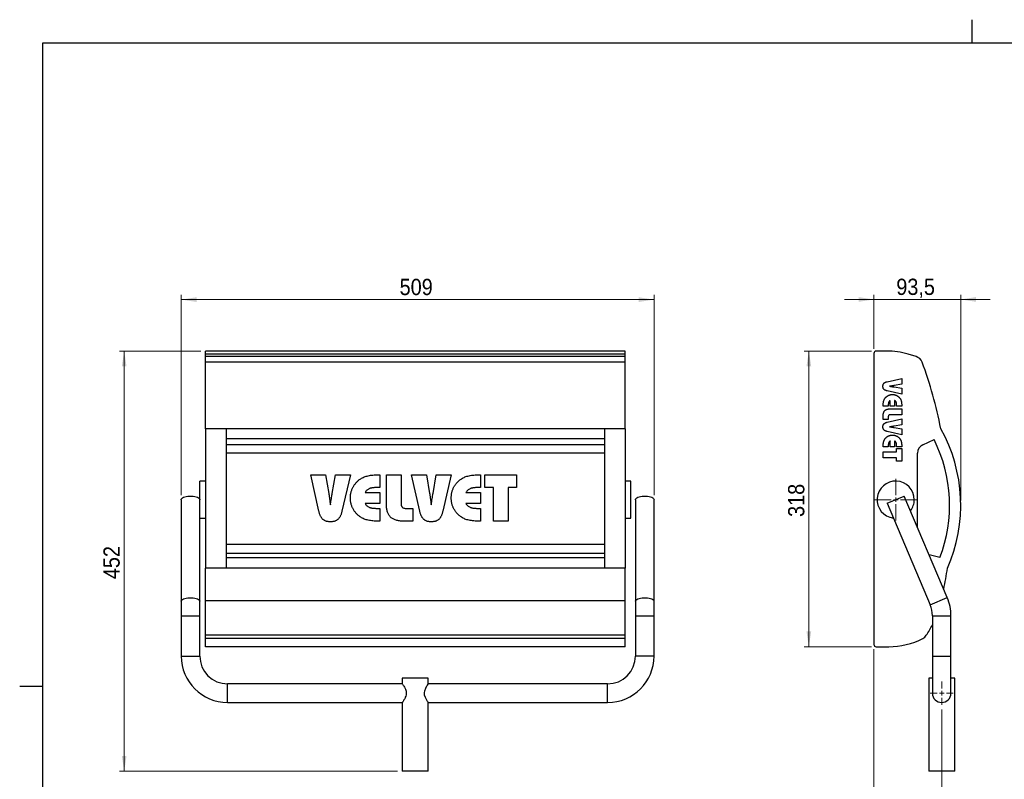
# Model space of a CAD drawing. Header units: millimetres. Extents: x 5 to 415, y 5 to 292.
# Tile 2 of 3: x 5 to 217, y 128 to 292. Entities that reach past the tile are written whole.
import ezdxf

# ---------------------------------------------------------------- set-up
doc = ezdxf.new("R2010")
doc.units = ezdxf.units.MM
doc.linetypes.add('SLD-Continua', pattern=[0])
doc.styles.add('SLDTEXTSTYLE0', font='GOTHIC.TTF', dxfattribs={"width": 0.913})
doc.dimstyles.new('SLDDIMSTYLE0', dxfattribs={"dimtxt": 3.5, "dimasz": 3.302, "dimexe": 0, "dimexo": 0.0625, "dimgap": 0.875, "dimtad": 1, "dimlfac": 5, "dimrnd": 1e-09, "dimzin": 12, "dimdsep": 46, "dimtxsty": 'SLDTEXTSTYLE0', "dimsah": 1, "dimcen": 0.09, "dimadec": 0, "dimazin": 3, "dimtfac": 1, "dimtmove": 0, "dimatfit": 0, "dimfxl": 1, "dimfrac": 2, "dimtolj": 1, "dimtzin": 12, "dimarcsym": 0})
doc.dimstyles.new('SLDDIMSTYLE1', dxfattribs={"dimtxt": 3.5, "dimasz": 3.302, "dimexe": 0, "dimexo": 0.0625, "dimgap": 0.875, "dimtad": 1, "dimdec": 0, "dimlfac": 5, "dimrnd": 1e-09, "dimzin": 12, "dimdsep": 46, "dimtxsty": 'SLDTEXTSTYLE0', "dimsah": 1, "dimcen": 0.09, "dimadec": 0, "dimazin": 3, "dimtfac": 1, "dimtdec": 0, "dimtofl": 0, "dimtmove": 0, "dimatfit": 3, "dimfxl": 1, "dimfrac": 2, "dimtolj": 1, "dimtzin": 12, "dimarcsym": 0})
doc.dimstyles.new('SLDDIMSTYLE2', dxfattribs={"dimtxt": 3.5, "dimasz": 3.302, "dimexe": 0, "dimexo": 0.0625, "dimgap": 0.875, "dimtad": 1, "dimlfac": 5, "dimrnd": 1e-09, "dimzin": 12, "dimdsep": 46, "dimtxsty": 'SLDTEXTSTYLE0', "dimsah": 1, "dimcen": 0.09, "dimadec": 0, "dimazin": 3, "dimtfac": 1, "dimtofl": 0, "dimtmove": 0, "dimatfit": 3, "dimfxl": 1, "dimfrac": 2, "dimtolj": 1, "dimtzin": 12, "dimarcsym": 0})

# ---------------------------------------------------------------- blocks, each defined once
blk = doc.blocks.new('_D')
at = {"color": 7, "linetype": 'SLD-Continua', "lineweight": 0}
for p, q in [((188.89, 231.76), (182.54, 231.76)), ((188.89, 221.15), (188.89, 232.76)), ((188.89, 231.76), (207.59, 231.76)), ((207.59, 188.48), (207.59, 232.76)), ((207.59, 231.76), (213.94, 231.76))]:
    blk.add_line(p, q, dxfattribs=at)
at = {"color": 7, "linetype": 'SLD-Continua', "lineweight": 18}
for points in [[(188.89, 231.76), (185.59, 232.27), (185.59, 231.25)], [(207.59, 231.76), (210.89, 231.25), (210.89, 232.27)]]:
    blk.add_solid(points, dxfattribs=at)
at = {"color": 7, "linetype": 'SLD-Continua', "lineweight": 18, "insert": (193.72, 236.23), "char_height": 3.5, "attachment_point": 1, "style": 'SLDTEXTSTYLE0'}
blk.add_mtext('93,5', dxfattribs=at)
blk = doc.blocks.new('_D_1')
at = {"color": 7, "linetype": 'SLD-Continua', "lineweight": 0}
for p, q in [((188.39, 220.65), (173.89, 220.65)), ((174.89, 156.98), (174.89, 220.65)), ((188.39, 156.98), (173.89, 156.98))]:
    blk.add_line(p, q, dxfattribs=at)
at = {"color": 7, "linetype": 'SLD-Continua', "lineweight": 18}
for points in [[(174.89, 220.65), (174.38, 217.34), (175.4, 217.34)], [(174.89, 156.98), (175.4, 160.28), (174.38, 160.28)]]:
    blk.add_solid(points, dxfattribs=at)
at = {"color": 7, "linetype": 'SLD-Continua', "lineweight": 18, "insert": (170.42, 184.93), "char_height": 3.5, "attachment_point": 1, "rotation": 90, "style": 'SLDTEXTSTYLE0'}
blk.add_mtext('318', dxfattribs=at)
blk = doc.blocks.new('_D_2')
at = {"color": 7, "linetype": 'SLD-Continua', "lineweight": 0}
for p, q in [((188.89, 156.48), (188.89, 116.84)), ((203.49, 143.48), (203.49, 116.84)), ((188.89, 117.84), (182.54, 117.84)), ((188.89, 117.84), (203.49, 117.84)), ((203.49, 117.84), (209.84, 117.84))]:
    blk.add_line(p, q, dxfattribs=at)
at = {"color": 7, "linetype": 'SLD-Continua', "lineweight": 18}
for points in [[(188.89, 117.84), (185.59, 118.34), (185.59, 117.33)], [(203.49, 117.84), (206.79, 117.33), (206.79, 118.34)]]:
    blk.add_solid(points, dxfattribs=at)
at = {"color": 7, "linetype": 'SLD-Continua', "lineweight": 18, "insert": (193.61, 122.31), "char_height": 3.5, "attachment_point": 1, "style": 'SLDTEXTSTYLE0'}
blk.add_mtext('73', dxfattribs=at)
blk = doc.blocks.new('SW_CENTERMARKSYMBOL_0')
at = {"color": 0, "linetype": 'SLD-Continua', "lineweight": 18}
for p, q in [((0, 1), (0, 2.5)), ((-1, 0), (-2.5, 0)), ((0, 0), (-0.5, 0)), ((0, 0), (0, 0.5)), ((0, 0), (0, -0.5)), ((0, 0), (0.5, 0)), ((1, 0), (2.5, 0)), ((0, -1), (0, -2.5))]:
    blk.add_line(p, q, dxfattribs=at)
blk = doc.blocks.new('SW_CENTERMARKSYMBOL_1')
at = {"color": 0, "linetype": 'SLD-Continua', "lineweight": 18}
for p, q in [((0, 1), (0, 4.5)), ((-1, 0), (-4.5, 0)), ((0, 0), (-0.5, 0)), ((0, 0), (0, 0.5)), ((0, 0), (0, -0.5)), ((0, 0), (0.5, 0)), ((1, 0), (4.5, 0)), ((0, -1), (0, -4.5))]:
    blk.add_line(p, q, dxfattribs=at)
blk = doc.blocks.new('_D_9')
at = {"color": 7, "linetype": 'SLD-Continua', "lineweight": 0}
for p, q in [((43.97, 220.65), (26.5, 220.65)), ((27.5, 220.65), (27.5, 130.18)), ((86.37, 130.18), (26.5, 130.18))]:
    blk.add_line(p, q, dxfattribs=at)
at = {"color": 7, "linetype": 'SLD-Continua', "lineweight": 18}
for points in [[(27.5, 220.65), (26.99, 217.34), (28, 217.34)], [(27.5, 130.18), (28, 133.48), (26.99, 133.48)]]:
    blk.add_solid(points, dxfattribs=at)
at = {"color": 7, "linetype": 'SLD-Continua', "lineweight": 18, "insert": (23.02, 171.53), "char_height": 3.5, "attachment_point": 1, "rotation": 90, "style": 'SLDTEXTSTYLE0'}
blk.add_mtext('452', dxfattribs=at)
blk = doc.blocks.new('_D_10')
at = {"color": 7, "linetype": 'SLD-Continua', "lineweight": 0}
for p, q in [((39.77, 189.65), (39.77, 232.73)), ((39.77, 231.73), (141.57, 231.73)), ((141.57, 189.65), (141.57, 232.73))]:
    blk.add_line(p, q, dxfattribs=at)
at = {"color": 7, "linetype": 'SLD-Continua', "lineweight": 18}
for points in [[(39.77, 231.73), (43.07, 231.22), (43.07, 232.23)], [(141.57, 231.73), (138.27, 232.23), (138.27, 231.22)]]:
    blk.add_solid(points, dxfattribs=at)
at = {"color": 7, "linetype": 'SLD-Continua', "lineweight": 18, "insert": (86.79, 236.2), "char_height": 3.5, "attachment_point": 1, "style": 'SLDTEXTSTYLE0'}
blk.add_mtext('509', dxfattribs=at)

msp = doc.modelspace()

# ---------------------------------------------------------------- linework, layer by layer
at = {"color": 7, "linetype": 'SLD-Continua', "lineweight": 25}
for p, q in [((210, 292.001), (210, 286.999)), ((10, 10), (10, 287)), ((10, 287), (410, 287)), ((135.3714, 220.6462), (44.9714, 220.6462)), ((44.9714, 219.977), (44.9714, 220.6462)), ((135.3714, 219.977), (135.3714, 220.6462)), ((191.6926, 220.6462), (189.3926, 220.6462)), ((135.3714, 219.977), (44.9714, 219.977)), ((44.9714, 219.4706), (44.9714, 219.977)), ((135.3714, 219.4706), (44.9714, 219.4706)), ((44.9714, 218.2555), (44.9714, 219.4706)), ((135.3714, 219.4706), (135.3714, 219.977)), ((135.3714, 218.2555), (135.3714, 219.4706)), ((188.8926, 220.1462), (188.8926, 157.4772)), ((197.965, 219.4706), (196.2698, 219.977)), ((135.3714, 218.2555), (44.9714, 218.2555)), ((44.9714, 203.9319), (44.9714, 218.2555)), ((135.3714, 203.9319), (135.3714, 218.2555)), ((191.752, 214.054), (194.8926, 214.7645)), ((194.8926, 214.7645), (194.8926, 213.4874)), ((194.8926, 211.3435), (191.752, 212.0688)), ((192.3811, 213.077), (192.289, 213.0655)), ((194.8926, 213.4874), (193.289, 213.2078)), ((193.2923, 212.9093), (194.8926, 212.6354)), ((194.8926, 212.6354), (194.8926, 211.3435)), ((192.4189, 208.7645), (192.4189, 210.0277)), ((193.3663, 210.0219), (193.3663, 208.7645)), ((190.8926, 208.7645), (190.8926, 208.869)), ((191.9979, 208.7645), (190.8926, 208.7645)), ((191.9979, 209.0063), (191.9979, 208.7645)), ((192.303, 208.1856), (194.8926, 208.1856)), ((193.3663, 208.7645), (192.4189, 208.7645)), ((193.7874, 208.7645), (193.7874, 209.0063)), ((194.8926, 208.7645), (193.7874, 208.7645)), ((194.8926, 208.869), (194.8926, 208.7645)), ((194.8926, 208.1856), (194.8926, 206.9224)), ((190.8926, 205.9224), (190.8926, 206.7053)), ((191.9979, 205.9224), (190.8926, 205.9224)), ((191.752, 205.3172), (194.8926, 206.0277)), ((191.9979, 206.5244), (191.9979, 205.9224)), ((194.8926, 206.9224), (192.3902, 206.9224)), ((194.8926, 206.0277), (194.8926, 204.7506)), ((49.4714, 203.9319), (44.9714, 203.9319)), ((44.9714, 203.9319), (44.9714, 173.8742)), ((49.4714, 203.9319), (49.4714, 173.8742)), ((130.8714, 203.9319), (49.4714, 203.9319)), ((130.8714, 203.9319), (130.8714, 173.8742)), ((135.3714, 203.9319), (130.8714, 203.9319)), ((135.3714, 203.9319), (135.3714, 173.8742)), ((192.3811, 204.3402), (192.289, 204.3287)), ((194.8926, 204.7506), (193.289, 204.471)), ((193.2923, 204.1724), (194.8926, 203.8986)), ((194.8926, 203.8986), (194.8926, 202.6066)), ((130.8714, 201.7379), (49.4714, 201.7379)), ((194.8926, 202.6066), (191.752, 203.332)), ((199.447, 200.4589), (201.8421, 201.5757)), ((130.8714, 200.4589), (49.4714, 200.4589)), ((190.8926, 200.0277), (190.8926, 200.1321)), ((191.9979, 200.0277), (190.8926, 200.0277)), ((191.9979, 200.2695), (191.9979, 200.0277)), ((192.4189, 200.0277), (192.4189, 201.2909)), ((193.3663, 200.0277), (192.4189, 200.0277)), ((193.3663, 201.2851), (193.3663, 200.0277)), ((193.7874, 200.0277), (193.7874, 200.2695)), ((194.8926, 200.0277), (193.7874, 200.0277)), ((193.7874, 199.6593), (194.8926, 199.6593)), ((193.7874, 198.9224), (193.7874, 199.6593)), ((194.8926, 200.1321), (194.8926, 200.0277)), ((194.8926, 199.6593), (194.8926, 196.9224)), ((130.8714, 198.6462), (49.4714, 198.6462)), ((190.8926, 198.9224), (193.7874, 198.9224)), ((190.8926, 197.6593), (190.8926, 198.9224)), ((193.7874, 197.6593), (190.8926, 197.6593)), ((193.7874, 196.9224), (193.7874, 197.6593)), ((198.2922, 182.678), (198.2922, 198.6462)), ((194.8926, 196.9224), (193.7874, 196.9224)), ((67.6421, 194.0096), (70.8349, 194.0096)), ((69.4184, 186.158), (67.6421, 194.0096)), ((70.8349, 194.0096), (71.5339, 190.0005)), ((72.2802, 190.0088), (72.9648, 194.0096)), ((72.9648, 194.0096), (76.1947, 194.0096)), ((76.1947, 194.0096), (74.3814, 186.158)), ((82.2494, 194.0096), (82.5105, 194.0096)), ((82.5105, 194.0096), (82.5105, 191.2464)), ((83.9579, 194.0096), (87.1158, 194.0096)), ((83.9579, 187.5355), (83.9579, 194.0096)), ((87.1158, 194.0096), (87.1158, 187.7534)), ((89.3526, 194.0096), (92.5454, 194.0096)), ((91.1289, 186.158), (89.3526, 194.0096)), ((92.5454, 194.0096), (93.2445, 190.0005)), ((93.9908, 190.0088), (94.6754, 194.0096)), ((94.6754, 194.0096), (97.9052, 194.0096)), ((97.9052, 194.0096), (96.0919, 186.158)), ((103.9599, 194.0096), (104.221, 194.0096)), ((104.221, 194.0096), (104.221, 191.2464)), ((105.1421, 194.0096), (111.9842, 194.0096)), ((105.1421, 191.2464), (105.1421, 194.0096)), ((111.9842, 194.0096), (111.9842, 191.2464)), ((44.9714, 192.6462), (43.7714, 192.6462)), ((43.7714, 188.6462), (43.7714, 192.6462)), ((82.5105, 191.2464), (81.906, 191.2464)), ((104.221, 191.2464), (103.6166, 191.2464)), ((106.9842, 191.2464), (105.1421, 191.2464)), ((106.9842, 184.0096), (106.9842, 191.2464)), ((110.1421, 191.2464), (110.1421, 184.0096)), ((111.9842, 191.2464), (110.1421, 191.2464)), ((136.5714, 192.6462), (135.3714, 192.6462)), ((136.5714, 188.6462), (136.5714, 192.6462)), ((79.367, 190.1938), (82.5105, 190.1938)), ((82.5105, 190.1938), (82.5105, 187.8254)), ((101.0775, 190.1938), (104.221, 190.1938)), ((104.221, 190.1938), (104.221, 187.8254)), ((191.751, 187.8663), (195.4343, 189.4262)), ((204.7009, 167.5461), (195.4343, 189.4262)), ((39.7714, 188.6462), (39.7714, 166.7661)), ((43.7714, 184.9629), (43.7714, 188.6462)), ((71.8608, 187.7308), (71.8896, 187.5005)), ((82.5105, 187.8254), (79.3526, 187.8254)), ((81.906, 186.7727), (82.5105, 186.7727)), ((82.5105, 186.7727), (82.5105, 184.0096)), ((88.1108, 186.7727), (89.6158, 186.7727)), ((89.6158, 186.7727), (89.6158, 184.0096)), ((93.5713, 187.7308), (93.6001, 187.5005)), ((104.221, 187.8254), (101.0631, 187.8254)), ((103.6166, 186.7727), (104.221, 186.7727)), ((104.221, 186.7727), (104.221, 184.0096)), ((136.5714, 184.6462), (136.5714, 188.6462)), ((137.5714, 188.6462), (137.5714, 166.7661)), ((141.5714, 166.7661), (141.5714, 188.6462)), ((191.751, 187.8663), (201.0176, 165.9861)), ((43.7714, 166.7661), (43.7714, 184.9629)), ((43.7714, 184.6462), (44.9714, 184.6462)), ((135.3714, 184.6462), (136.5714, 184.6462)), ((82.5105, 184.0096), (82.2494, 184.0096)), ((89.6158, 184.0096), (87.6585, 184.0096)), ((104.221, 184.0096), (103.9599, 184.0096)), ((110.1421, 184.0096), (106.9842, 184.0096)), ((130.8714, 178.9772), (49.4714, 178.9772)), ((130.8714, 177.0454), (49.4714, 177.0454)), ((130.8714, 176.1086), (49.4714, 176.1086)), ((203.0787, 176.16), (200.7934, 176.7724)), ((49.4714, 173.8742), (44.9714, 173.8742)), ((44.9714, 166.8649), (44.9714, 173.8742)), ((130.8714, 173.8742), (49.4714, 173.8742)), ((135.3714, 173.8742), (130.8714, 173.8742)), ((135.3714, 166.8649), (135.3714, 173.8742)), ((201.0176, 165.9861), (204.7009, 167.5461)), ((39.7714, 166.7661), (39.7714, 163.6462)), ((43.7714, 163.6462), (43.7714, 166.7661)), ((135.3714, 166.8649), (44.9714, 166.8649)), ((44.9714, 159.4345), (44.9714, 166.8649)), ((135.3714, 159.4345), (135.3714, 166.8649)), ((137.5714, 166.7661), (137.5714, 163.6462)), ((141.5714, 163.6462), (141.5714, 166.7661)), ((39.7714, 163.6462), (39.7714, 154.9772)), ((39.7714, 163.6462), (41.7714, 163.6462)), ((41.7714, 163.6462), (43.7714, 163.6462)), ((43.7714, 154.9772), (43.7714, 163.6462)), ((137.5714, 163.6462), (137.5714, 154.9772)), ((137.5714, 163.6462), (141.5714, 163.6462)), ((141.5714, 154.9772), (141.5714, 163.6462)), ((201.4926, 163.6462), (201.4926, 154.9772)), ((201.4926, 163.6462), (205.4926, 163.6462)), ((205.4926, 154.9772), (205.4926, 163.6462)), ((135.3714, 159.4345), (44.9714, 159.4345)), ((44.9714, 158.7669), (44.9714, 159.4345)), ((135.3714, 158.7669), (135.3714, 159.4345)), ((135.3714, 158.7669), (44.9714, 158.7669)), ((44.9714, 156.9772), (44.9714, 158.7669)), ((135.3714, 156.9772), (44.9714, 156.9772)), ((135.3714, 156.9772), (135.3714, 158.7669)), ((189.3926, 156.9772), (192.0778, 156.9772)), ((39.7714, 154.9772), (41.7714, 154.9772)), ((41.7714, 154.9772), (43.7714, 154.9772)), ((139.5714, 154.9772), (137.5714, 154.9772)), ((141.5714, 154.9772), (139.5714, 154.9772)), ((201.4926, 154.9772), (201.4926, 146.9772)), ((201.4926, 154.9772), (205.4926, 154.9772)), ((205.4926, 146.9772), (205.4926, 154.9772)), ((4.999, 148.5), (10.001, 148.5)), ((87.3714, 148.9772), (49.7714, 148.9772)), ((49.7714, 146.9772), (49.7714, 148.9772)), ((87.3714, 150.1772), (87.3714, 148.9772)), ((90.1714, 150.1772), (87.3714, 150.1772)), ((92.9714, 150.1772), (90.1714, 150.1772)), ((92.9714, 148.9772), (92.9714, 150.1772)), ((131.5714, 148.9772), (92.9714, 148.9772)), ((131.5714, 146.9772), (131.5714, 148.9772)), ((200.6926, 150.1772), (200.6926, 130.1772)), ((201.4926, 150.1772), (200.6926, 150.1772)), ((206.2926, 150.1772), (205.4926, 150.1772)), ((206.2926, 130.1772), (206.2926, 150.1772)), ((49.7714, 144.9772), (49.7714, 146.9772)), ((131.5714, 144.9772), (131.5714, 146.9772)), ((49.7714, 144.9772), (87.385, 144.9772)), ((87.3714, 144.9964), (87.3714, 130.1772)), ((92.9577, 144.9772), (131.5714, 144.9772)), ((92.9714, 130.1772), (92.9714, 144.9964)), ((90.1714, 130.1772), (87.3714, 130.1772)), ((92.9714, 130.1772), (90.1714, 130.1772)), ((206.2926, 130.1772), (200.6926, 130.1772))]:
    msp.add_line(p, q, dxfattribs=at)
at = {"color": 7, "linetype": 'SLD-Continua', "lineweight": 25, "flags": 128}
for points in [[(39.7714, 188.6462), (39.7917, 188.7572), (39.8814, 188.9013), (40.0393, 189.0362), (40.2599, 189.157), (40.5351, 189.2593), (40.8549, 189.3395), (41.2079, 189.3946), (41.5813, 189.4227), (41.9615, 189.4227), (42.3348, 189.3946), (42.6878, 189.3395), (43.0077, 189.2593), (43.2829, 189.157), (43.5034, 189.0362), (43.6614, 188.9013), (43.751, 188.7572), (43.7714, 188.6462)], [(137.5714, 188.6462), (137.5917, 188.7572), (137.6814, 188.9013), (137.8393, 189.0362), (138.0599, 189.157), (138.3351, 189.2593), (138.6549, 189.3395), (139.0079, 189.3946), (139.3813, 189.4227), (139.7615, 189.4227), (140.1348, 189.3946), (140.4878, 189.3395), (140.8077, 189.2593), (141.0829, 189.157), (141.3034, 189.0362), (141.4614, 188.9013), (141.551, 188.7572), (141.5714, 188.6462)], [(39.7714, 166.7661), (39.7917, 166.8771), (39.8814, 167.0212), (40.0393, 167.1561), (40.2599, 167.2769), (40.5351, 167.3792), (40.8549, 167.4594), (41.2079, 167.5145), (41.5813, 167.5425), (41.9615, 167.5425), (42.3348, 167.5145), (42.6878, 167.4594), (43.0077, 167.3792), (43.2829, 167.2769), (43.5034, 167.1561), (43.6614, 167.0212), (43.751, 166.8771), (43.7714, 166.7661)], [(137.5714, 166.7661), (137.5917, 166.8771), (137.6814, 167.0212), (137.8393, 167.1561), (138.0599, 167.2769), (138.3351, 167.3792), (138.6549, 167.4594), (139.0079, 167.5145), (139.3813, 167.5425), (139.7615, 167.5425), (140.1348, 167.5145), (140.4878, 167.4594), (140.8077, 167.3792), (141.0829, 167.2769), (141.3034, 167.1561), (141.4614, 167.0212), (141.551, 166.8771), (141.5714, 166.7661)], [(92.9577, 144.9964), (92.9469, 145.0117), (92.8295, 145.1811), (92.626, 145.499), (92.3549, 146.0141), (92.1771, 146.5494), (92.1317, 147.0315), (92.2015, 147.5077), (92.415, 148.0699), (92.6719, 148.5305), (92.8024, 148.7329), (92.9061, 148.8847), (92.9714, 148.9772), (92.9714, 148.9772)]]:
    msp.add_lwpolyline(points, dxfattribs=at)
at = {"color": 7, "linetype": 'SLD-Continua', "lineweight": 25}
for centre, radius, start, end in [((189.3926, 220.1462), 0.5, 90, 180), ((191.6907, 204.6462), 16, 73.369683, 89.992979), ((197.3926, 217.5543), 2, 20.523535, 73.369683), ((115.3528, 186.8424), 89.6, 10.995466, 20.523535), ((173.8489, 187.4758), 33.7437, 336.228755, 29.18834), ((173.8489, 187.4758), 31.3437, 338.837048, 26.734063), ((200.2922, 198.6462), 2, 115, 180), ((193.5926, 188.6462), 4, 0, 262.95341), ((193.5926, 188.6462), 4, 322.95341, 0), ((111.4167, 188.1574), 94.4, 348.520493, 351.297414), ((195.4926, 163.6462), 10, 0, 22.95341), ((195.4926, 163.6462), 6, 0, 22.95341), ((181.3664, 171.9625), 22.6, 326.335097, 332.94108), ((198.5117, 160.5432), 2, 297.359172, 326.335097), ((189.3926, 157.4772), 0.5, 180, 270), ((192.0778, 172.9772), 16, 270, 297.359172), ((49.7714, 154.9772), 10, 180, 270), ((49.7714, 154.9772), 6, 180, 270), ((131.5714, 154.9772), 6, 270, 0), ((131.5714, 154.9772), 10, 270, 0), ((203.4926, 146.9772), 2, 180, 0)]:
    msp.add_arc(centre, radius, start, end, dxfattribs=at)
for points, knots in [([(190.84, 213.0655), (190.8406, 213.0987), (190.8418, 213.1636), (190.8519, 213.2582), (190.8678, 213.3475), (190.892, 213.4307), (190.9216, 213.5087), (190.9576, 213.5816), (191.0016, 213.6481), (191.0515, 213.7103), (191.1097, 213.7671), (191.176, 213.8202), (191.2514, 213.8683), (191.3347, 213.914), (191.4272, 213.9545), (191.5275, 213.9924), (191.6365, 214.0263), (191.7127, 214.0446), (191.752, 214.054)], [0, 0, 0, 0, 0.06704895, 0.131084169, 0.191913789, 0.250109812, 0.305856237, 0.360345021, 0.41395421, 0.466715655, 0.521150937, 0.577889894, 0.637953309, 0.701645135, 0.76957349, 0.841782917, 0.918332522, 1, 1, 1, 1]), ([(191.752, 212.0688), (191.7127, 212.0782), (191.6365, 212.0965), (191.5275, 212.1304), (191.4271, 212.1682), (191.335, 212.2091), (191.2509, 212.2534), (191.1762, 212.3027), (191.11, 212.3557), (191.051, 212.4117), (191.0019, 212.4747), (190.9573, 212.5413), (190.9217, 212.615), (190.8919, 212.694), (190.8678, 212.7786), (190.8519, 212.8693), (190.8417, 212.9655), (190.8406, 213.0315), (190.84, 213.0655)], [0, 0, 0, 0, 0.08122369, 0.15735731, 0.22917434, 0.29673357, 0.35981772, 0.41985617, 0.4762868, 0.53004104, 0.58294475, 0.63626262, 0.69094852, 0.74690674, 0.80584615, 0.86742874, 0.93166385, 1, 1, 1, 1]), ([(192.289, 213.0655), (192.4288, 213.0443), (192.716, 213.0008), (193.0029, 212.955), (193.15, 212.9315)], [0, 0, 0, 0, 0.48690311, 1, 1, 1, 1]), ([(193.289, 213.2078), (193.2761, 213.2056), (193.2433, 213.2), (193.1833, 213.19), (193.1018, 213.1779), (192.999, 213.1633), (192.8749, 213.1449), (192.7293, 213.1245), (192.5623, 213.1015), (192.4439, 213.0855), (192.3811, 213.077)], [0, 0, 0, 0, 0.042742, 0.10906555, 0.19883301, 0.31205265, 0.44885489, 0.60911214, 0.79282668, 1, 1, 1, 1]), ([(193.15, 212.9315), (193.1673, 212.9291), (193.1983, 212.9248), (193.2391, 212.9182), (193.2693, 212.9131), (193.2857, 212.9104), (193.2923, 212.9093)], [0, 0, 0, 0, 0.36344061, 0.65261841, 0.86104736, 1, 1, 1, 1]), ([(190.8926, 208.869), (190.8933, 208.951), (190.8947, 209.1099), (190.9122, 209.3404), (190.9363, 209.5553), (190.9733, 209.7543), (191.021, 209.9375), (191.078, 210.106), (191.1463, 210.2595), (191.203, 210.352), (191.2306, 210.3969)], [0, 0, 0, 0, 0.15508681, 0.30065931, 0.4369602, 0.56409813, 0.68308723, 0.79493245, 0.90029623, 1, 1, 1, 1]), ([(191.2306, 210.3969), (191.2546, 210.4318), (191.302, 210.5007), (191.38, 210.5981), (191.4622, 210.6896), (191.5496, 210.7752), (191.6416, 210.8553), (191.7391, 210.9283), (191.8405, 210.9961), (191.9464, 211.0577), (192.0561, 211.1124), (192.1685, 211.1607), (192.2835, 211.2006), (192.401, 211.2339), (192.5211, 211.2594), (192.6436, 211.277), (192.7685, 211.2895), (192.8526, 211.2904), (192.8951, 211.2909)], [0, 0, 0, 0, 0.06437995, 0.12734153, 0.18969294, 0.25166751, 0.31350281, 0.37518581, 0.43688011, 0.49915466, 0.56167903, 0.62338321, 0.68528607, 0.74685461, 0.80914454, 0.8720023, 0.93529084, 1, 1, 1, 1]), ([(192.4189, 210.0277), (192.3825, 210.005), (192.3112, 209.9605), (192.2201, 209.8761), (192.1451, 209.7811), (192.0983, 209.6913), (192.0688, 209.6127), (192.0502, 209.5463), (192.0337, 209.4733), (192.021, 209.3933), (192.0101, 209.3067), (192.0029, 209.2128), (191.999, 209.1119), (191.9983, 209.0422), (191.9979, 209.0063)], [0, 0, 0, 0, 0.11014705, 0.21530132, 0.31714039, 0.41982313, 0.47396941, 0.53258323, 0.59681539, 0.66604082, 0.74054101, 0.8210638, 0.90774569, 1, 1, 1, 1]), ([(192.8951, 211.2909), (192.9373, 211.2904), (193.0212, 211.2895), (193.1455, 211.277), (193.2675, 211.2594), (193.387, 211.2338), (193.5038, 211.2006), (193.6187, 211.1615), (193.7304, 211.1133), (193.8398, 211.0592), (193.9458, 210.9986), (194.0473, 210.9311), (194.1431, 210.8565), (194.2363, 210.7779), (194.3226, 210.6911), (194.4056, 210.5997), (194.4832, 210.5015), (194.5306, 210.432), (194.5546, 210.3969)], [0, 0, 0, 0, 0.06441616, 0.12782696, 0.19039252, 0.25239381, 0.31408129, 0.37557146, 0.43739484, 0.49947927, 0.561665, 0.62347848, 0.68520138, 0.74688319, 0.80927103, 0.8717429, 0.9351537, 1, 1, 1, 1]), ([(193.7874, 209.0063), (193.787, 209.0417), (193.7863, 209.1102), (193.7823, 209.2098), (193.7751, 209.3028), (193.7643, 209.3889), (193.7516, 209.4681), (193.735, 209.5403), (193.7156, 209.6057), (193.6862, 209.6839), (193.6389, 209.7731), (193.5647, 209.8685), (193.4735, 209.9533), (193.4027, 209.9986), (193.3663, 210.0219)], [0, 0, 0, 0, 0.09137983, 0.17715554, 0.25744527, 0.3323831, 0.40131644, 0.46454458, 0.52370233, 0.57750408, 0.68016397, 0.7831605, 0.88841184, 1, 1, 1, 1]), ([(194.5546, 210.3969), (194.582, 210.352), (194.6382, 210.2595), (194.7054, 210.1058), (194.7627, 209.9376), (194.8101, 209.7542), (194.8482, 209.5554), (194.8732, 209.3404), (194.8905, 209.1099), (194.8919, 208.951), (194.8926, 208.869)], [0, 0, 0, 0, 0.09947454, 0.20465818, 0.31653871, 0.43556538, 0.56283969, 0.69924577, 0.84486423, 1, 1, 1, 1]), ([(190.8926, 206.7053), (190.8938, 206.7665), (190.8961, 206.8846), (190.9115, 207.0559), (190.9382, 207.2147), (190.9764, 207.3612), (191.023, 207.496), (191.0831, 207.6179), (191.1526, 207.728), (191.2343, 207.8256), (191.3275, 207.9108), (191.4316, 207.9858), (191.5489, 208.047), (191.677, 208.0984), (191.8171, 208.1373), (191.9686, 208.1662), (192.1321, 208.1822), (192.2448, 208.1845), (192.303, 208.1856)], [0, 0, 0, 0, 0.07788582, 0.1504516, 0.2188041, 0.28264592, 0.34304285, 0.40018418, 0.45528542, 0.50856397, 0.56168217, 0.6157362, 0.67148825, 0.72976568, 0.79109566, 0.85648029, 0.9259522, 1, 1, 1, 1]), ([(192.3902, 206.9224), (192.3591, 206.9216), (192.3003, 206.9201), (192.2187, 206.9009), (192.1487, 206.8707), (192.0919, 206.826), (192.049, 206.7677), (192.0183, 206.6976), (192.0005, 206.6149), (191.9988, 206.5557), (191.9979, 206.5244)], [0, 0, 0, 0, 0.14500596, 0.27393322, 0.38915391, 0.49856911, 0.60743571, 0.72382504, 0.85371568, 1, 1, 1, 1]), ([(190.84, 204.3287), (190.8406, 204.3619), (190.8418, 204.4268), (190.8519, 204.5213), (190.8678, 204.6107), (190.892, 204.6938), (190.9216, 204.7719), (190.9576, 204.8448), (191.0016, 204.9113), (191.0515, 204.9735), (191.1097, 205.0303), (191.176, 205.0834), (191.2514, 205.1315), (191.3347, 205.1771), (191.4272, 205.2176), (191.5275, 205.2556), (191.6365, 205.2895), (191.7127, 205.3077), (191.752, 205.3172)], [0, 0, 0, 0, 0.06704895, 0.13108417, 0.19191379, 0.25010981, 0.30585624, 0.36034502, 0.41395421, 0.46671565, 0.52115094, 0.57788989, 0.63795331, 0.70164513, 0.76957349, 0.84178292, 0.91833252, 1, 1, 1, 1]), ([(191.752, 203.332), (191.7127, 203.3414), (191.6365, 203.3596), (191.5275, 203.3936), (191.4271, 203.4314), (191.335, 203.4723), (191.2509, 203.5166), (191.1762, 203.5659), (191.11, 203.6189), (191.051, 203.6749), (191.0019, 203.7378), (190.9573, 203.8045), (190.9217, 203.8781), (190.8919, 203.9572), (190.8678, 204.0418), (190.8519, 204.1325), (190.8417, 204.2287), (190.8406, 204.2947), (190.84, 204.3287)], [0, 0, 0, 0, 0.08122369, 0.15735731, 0.22917434, 0.29673357, 0.35981772, 0.41985617, 0.4762868, 0.53004104, 0.58294475, 0.63626262, 0.69094852, 0.74690674, 0.80584615, 0.86742874, 0.93166385, 1, 1, 1, 1]), ([(192.289, 204.3287), (192.4288, 204.3075), (192.716, 204.2639), (193.0029, 204.2181), (193.15, 204.1946)], [0, 0, 0, 0, 0.48690311, 1, 1, 1, 1]), ([(193.289, 204.471), (193.2761, 204.4687), (193.2433, 204.4631), (193.1833, 204.4532), (193.1018, 204.441), (192.999, 204.4265), (192.8749, 204.4081), (192.7293, 204.3877), (192.5623, 204.3646), (192.4439, 204.3487), (192.3811, 204.3402)], [0, 0, 0, 0, 0.042742, 0.10906555, 0.19883301, 0.31205265, 0.44885489, 0.60911214, 0.79282668, 1, 1, 1, 1]), ([(193.15, 204.1946), (193.1673, 204.1922), (193.1983, 204.1879), (193.2391, 204.1813), (193.2693, 204.1763), (193.2857, 204.1735), (193.2923, 204.1724)], [0, 0, 0, 0, 0.36344061, 0.65261841, 0.86104736, 1, 1, 1, 1]), ([(190.8926, 200.1321), (190.8933, 200.2141), (190.8947, 200.3731), (190.9122, 200.6035), (190.9363, 200.8185), (190.9733, 201.0174), (191.021, 201.2007), (191.078, 201.3692), (191.1463, 201.5226), (191.203, 201.6151), (191.2306, 201.6601)], [0, 0, 0, 0, 0.15508681, 0.30065931, 0.4369602, 0.56409813, 0.68308723, 0.79493245, 0.90029623, 1, 1, 1, 1]), ([(191.2306, 201.6601), (191.2546, 201.6949), (191.302, 201.7639), (191.38, 201.8612), (191.4622, 201.9528), (191.5496, 202.0384), (191.6416, 202.1184), (191.7391, 202.1914), (191.8405, 202.2592), (191.9464, 202.3209), (192.0561, 202.3756), (192.1685, 202.4238), (192.2835, 202.4638), (192.401, 202.4971), (192.5211, 202.5225), (192.6436, 202.5401), (192.7685, 202.5526), (192.8526, 202.5536), (192.8951, 202.554)], [0, 0, 0, 0, 0.06437995, 0.12734153, 0.18969294, 0.25166751, 0.31350281, 0.37518581, 0.43688011, 0.49915466, 0.56167903, 0.62338321, 0.68528607, 0.74685461, 0.80914454, 0.8720023, 0.93529084, 1, 1, 1, 1]), ([(192.8951, 202.554), (192.9373, 202.5535), (193.0212, 202.5526), (193.1455, 202.5402), (193.2675, 202.5225), (193.387, 202.497), (193.5038, 202.4637), (193.6187, 202.4247), (193.7304, 202.3764), (193.8398, 202.3223), (193.9458, 202.2617), (194.0473, 202.1943), (194.1431, 202.1196), (194.2363, 202.041), (194.3226, 201.9543), (194.4056, 201.8629), (194.4832, 201.7646), (194.5306, 201.6952), (194.5546, 201.6601)], [0, 0, 0, 0, 0.06441616, 0.12782696, 0.19039252, 0.25239381, 0.31408129, 0.37557146, 0.43739484, 0.49947927, 0.561665, 0.62347848, 0.68520138, 0.74688319, 0.80927103, 0.8717429, 0.9351537, 1, 1, 1, 1]), ([(194.5546, 201.6601), (194.582, 201.6151), (194.6382, 201.5226), (194.7054, 201.369), (194.7627, 201.2007), (194.8101, 201.0173), (194.8482, 200.8185), (194.8732, 200.6036), (194.8905, 200.3731), (194.8919, 200.2141), (194.8926, 200.1321)], [0, 0, 0, 0, 0.09947454, 0.20465818, 0.31653871, 0.43556538, 0.56283969, 0.69924577, 0.84486423, 1, 1, 1, 1]), ([(192.4189, 201.2909), (192.3825, 201.2681), (192.3112, 201.2237), (192.2201, 201.1393), (192.1451, 201.0443), (192.0983, 200.9544), (192.0688, 200.8758), (192.0502, 200.8094), (192.0337, 200.7365), (192.021, 200.6565), (192.0101, 200.5698), (192.0029, 200.476), (191.999, 200.375), (191.9983, 200.3054), (191.9979, 200.2695)], [0, 0, 0, 0, 0.11014705, 0.21530132, 0.31714039, 0.41982313, 0.47396941, 0.53258323, 0.59681539, 0.66604082, 0.74054101, 0.8210638, 0.90774569, 1, 1, 1, 1]), ([(193.7874, 200.2695), (193.787, 200.3048), (193.7863, 200.3734), (193.7823, 200.473), (193.7751, 200.566), (193.7643, 200.6521), (193.7516, 200.7313), (193.735, 200.8035), (193.7156, 200.8689), (193.6862, 200.9471), (193.6389, 201.0363), (193.5647, 201.1317), (193.4735, 201.2165), (193.4027, 201.2618), (193.3663, 201.2851)], [0, 0, 0, 0, 0.09137983, 0.17715554, 0.25744527, 0.3323831, 0.40131644, 0.46454458, 0.52370233, 0.57750408, 0.68016397, 0.7831605, 0.88841184, 1, 1, 1, 1]), ([(76.1947, 189.0157), (76.1959, 189.1214), (76.1982, 189.3309), (76.2293, 189.6417), (76.2734, 189.9467), (76.3373, 190.2455), (76.4204, 190.5376), (76.518, 190.8249), (76.6387, 191.104), (76.7739, 191.3775), (76.9254, 191.6424), (77.0942, 191.896), (77.2804, 192.1366), (77.4794, 192.3672), (77.6939, 192.5854), (77.9227, 192.7919), (78.1681, 192.986), (78.3417, 193.1046), (78.4295, 193.1646)], [0, 0, 0, 0, 0.06441749, 0.1278296, 0.19039644, 0.25239902, 0.31408777, 0.37557921, 0.43740386, 0.49948957, 0.56167659, 0.62349134, 0.68521551, 0.74717153, 0.8092671, 0.87174025, 0.93515236, 1, 1, 1, 1]), ([(78.4295, 193.1646), (78.5419, 193.2329), (78.7732, 193.3734), (79.1573, 193.5415), (79.5779, 193.6847), (80.0364, 193.8032), (80.5334, 193.8985), (81.0708, 193.9611), (81.647, 194.0044), (82.0444, 194.0078), (82.2494, 194.0096)], [0, 0, 0, 0, 0.09947454, 0.20465818, 0.31653871, 0.43556538, 0.56283969, 0.69924577, 0.84486423, 1, 1, 1, 1]), ([(97.9052, 189.0157), (97.9064, 189.1214), (97.9087, 189.3309), (97.9398, 189.6417), (97.9839, 189.9467), (98.0478, 190.2455), (98.1309, 190.5376), (98.2285, 190.8249), (98.3492, 191.104), (98.4844, 191.3775), (98.6359, 191.6424), (98.8048, 191.896), (98.991, 192.1366), (99.19, 192.3672), (99.4044, 192.5854), (99.6333, 192.7919), (99.8787, 192.986), (100.0522, 193.1046), (100.14, 193.1646)], [0, 0, 0, 0, 0.06441749, 0.1278296, 0.19039644, 0.25239902, 0.31408777, 0.37557921, 0.43740386, 0.49948957, 0.56167659, 0.62349134, 0.68521551, 0.74717153, 0.8092671, 0.87174025, 0.93515236, 1, 1, 1, 1]), ([(100.14, 193.1646), (100.2524, 193.2329), (100.4837, 193.3734), (100.8678, 193.5415), (101.2884, 193.6847), (101.747, 193.8032), (102.2439, 193.8985), (102.7813, 193.9611), (103.3575, 194.0044), (103.7549, 194.0078), (103.9599, 194.0096)], [0, 0, 0, 0, 0.09947454, 0.20465818, 0.31653871, 0.43556538, 0.56283969, 0.69924577, 0.84486423, 1, 1, 1, 1]), ([(81.906, 191.2464), (81.8176, 191.2455), (81.6462, 191.2437), (81.3973, 191.2339), (81.1647, 191.2158), (80.9495, 191.1889), (80.7509, 191.1568), (80.5695, 191.116), (80.4054, 191.0669), (80.2105, 190.9938), (79.9887, 190.8745), (79.7505, 190.6898), (79.5386, 190.4618), (79.4253, 190.2849), (79.367, 190.1938)], [0, 0, 0, 0, 0.091373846, 0.177143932, 0.257428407, 0.332361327, 0.401290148, 0.465204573, 0.524358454, 0.578156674, 0.680184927, 0.783174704, 0.888419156, 1, 1, 1, 1]), ([(103.6166, 191.2464), (103.5282, 191.2455), (103.3568, 191.2437), (103.1078, 191.2339), (102.8752, 191.2158), (102.66, 191.1889), (102.4614, 191.1568), (102.28, 191.116), (102.116, 191.0669), (101.921, 190.9938), (101.6992, 190.8745), (101.4611, 190.6898), (101.2491, 190.4618), (101.1358, 190.2849), (101.0775, 190.1938)], [0, 0, 0, 0, 0.09137385, 0.17714393, 0.25742841, 0.33236133, 0.40129015, 0.46520457, 0.52435845, 0.57815667, 0.68018493, 0.7831747, 0.88841916, 1, 1, 1, 1]), ([(71.5339, 190.0005), (71.5394, 189.9683), (71.5535, 189.8861), (71.5783, 189.7362), (71.6088, 189.5326), (71.6452, 189.2754), (71.6911, 188.9652), (71.7421, 188.6012), (71.7997, 188.1839), (71.8397, 187.8877), (71.8608, 187.7308)], [0, 0, 0, 0, 0.042742, 0.10906555, 0.19883301, 0.31205265, 0.44885489, 0.60911214, 0.79282668, 1, 1, 1, 1]), ([(71.8896, 187.5005), (71.9426, 187.8501), (72.0515, 188.5681), (72.166, 189.2852), (72.2247, 189.6531)], [0, 0, 0, 0, 0.48690311, 1, 1, 1, 1]), ([(72.2247, 189.6531), (72.2307, 189.6963), (72.2414, 189.7739), (72.258, 189.8759), (72.2706, 189.9512), (72.2775, 189.9923), (72.2802, 190.0088)], [0, 0, 0, 0, 0.36344061, 0.65261841, 0.86104736, 1, 1, 1, 1]), ([(78.4295, 184.8546), (78.3424, 184.9145), (78.1701, 185.0331), (77.9267, 185.2279), (77.6978, 185.4336), (77.4838, 185.6521), (77.2837, 185.8821), (77.1012, 186.1256), (76.9316, 186.3792), (76.7775, 186.6441), (76.6408, 186.9183), (76.5202, 187.1994), (76.4202, 187.4868), (76.3371, 187.7805), (76.2734, 188.0807), (76.2294, 188.387), (76.1981, 188.6992), (76.1958, 188.9094), (76.1947, 189.0157)], [0, 0, 0, 0, 0.06437995, 0.12734153, 0.18969294, 0.25166751, 0.31350281, 0.37518581, 0.43688011, 0.49915466, 0.56167903, 0.62338321, 0.68528607, 0.74685461, 0.80914454, 0.8720023, 0.93529084, 1, 1, 1, 1]), ([(93.2445, 190.0005), (93.25, 189.9683), (93.264, 189.8861), (93.2888, 189.7362), (93.3193, 189.5326), (93.3557, 189.2754), (93.4016, 188.9652), (93.4526, 188.6012), (93.5103, 188.1839), (93.5502, 187.8877), (93.5713, 187.7308)], [0, 0, 0, 0, 0.042742, 0.10906555, 0.19883301, 0.31205265, 0.44885489, 0.60911214, 0.79282668, 1, 1, 1, 1]), ([(93.6001, 187.5005), (93.6531, 187.8501), (93.762, 188.5681), (93.8765, 189.2852), (93.9352, 189.6531)], [0, 0, 0, 0, 0.48690311, 1, 1, 1, 1]), ([(93.9352, 189.6531), (93.9412, 189.6963), (93.952, 189.7739), (93.9685, 189.8759), (93.9812, 189.9512), (93.988, 189.9923), (93.9908, 190.0088)], [0, 0, 0, 0, 0.36344061, 0.65261841, 0.86104736, 1, 1, 1, 1]), ([(100.14, 184.8546), (100.0529, 184.9145), (99.8806, 185.0331), (99.6372, 185.2279), (99.4084, 185.4336), (99.1943, 185.6521), (98.9942, 185.8821), (98.8117, 186.1256), (98.6422, 186.3792), (98.4881, 186.6441), (98.3513, 186.9183), (98.2307, 187.1994), (98.1308, 187.4868), (98.0476, 187.7805), (97.9839, 188.0807), (97.94, 188.387), (97.9086, 188.6992), (97.9064, 188.9094), (97.9052, 189.0157)], [0, 0, 0, 0, 0.064379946, 0.127341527, 0.189692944, 0.25166751, 0.313502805, 0.37518581, 0.436880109, 0.49915466, 0.561679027, 0.623383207, 0.685286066, 0.746854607, 0.809144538, 0.872002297, 0.93529084, 1, 1, 1, 1]), ([(79.3526, 187.8254), (79.4094, 187.7342), (79.5205, 187.5561), (79.7314, 187.3283), (79.9687, 187.1413), (80.192, 187.0233), (80.3881, 186.9501), (80.5541, 186.9036), (80.7371, 186.862), (80.9379, 186.8308), (81.1551, 186.8031), (81.3898, 186.7853), (81.6421, 186.7755), (81.8163, 186.7737), (81.906, 186.7727)], [0, 0, 0, 0, 0.110139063, 0.215285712, 0.317117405, 0.419170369, 0.473312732, 0.531922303, 0.596149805, 0.666065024, 0.740559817, 0.82107677, 0.90775238, 1, 1, 1, 1]), ([(87.6585, 184.0096), (87.5063, 184.0126), (87.211, 184.0184), (86.7833, 184.0562), (86.386, 184.1241), (86.02, 184.2179), (85.683, 184.3368), (85.3777, 184.4843), (85.1034, 184.661), (84.858, 184.863), (84.6445, 185.0961), (84.4601, 185.3583), (84.3036, 185.6497), (84.1764, 185.9706), (84.0776, 186.3206), (84.0098, 186.7), (83.9652, 187.1082), (83.9604, 187.3901), (83.9579, 187.5355)], [0, 0, 0, 0, 0.07754574, 0.15046746, 0.21848365, 0.28267072, 0.34274571, 0.4002073, 0.45502097, 0.50857371, 0.56169796, 0.61555597, 0.67147919, 0.72976326, 0.79110023, 0.85642798, 0.92594376, 1, 1, 1, 1]), ([(87.1158, 187.7534), (87.119, 187.6758), (87.125, 187.5293), (87.1682, 187.3238), (87.248, 187.1511), (87.3564, 187.007), (87.5027, 186.9007), (87.6777, 186.8237), (87.8846, 186.7793), (88.0325, 186.775), (88.1108, 186.7727)], [0, 0, 0, 0, 0.14515742, 0.27385716, 0.38966368, 0.49833881, 0.60725541, 0.7236982, 0.8536485, 1, 1, 1, 1]), ([(101.0631, 187.8254), (101.1199, 187.7342), (101.231, 187.5561), (101.442, 187.3283), (101.6792, 187.1413), (101.9026, 187.0233), (102.0986, 186.9501), (102.2646, 186.9036), (102.4477, 186.862), (102.6484, 186.8308), (102.8656, 186.8031), (103.1003, 186.7853), (103.3526, 186.7755), (103.5268, 186.7737), (103.6166, 186.7727)], [0, 0, 0, 0, 0.11013906, 0.21528571, 0.3171174, 0.41917037, 0.47331273, 0.5319223, 0.5961498, 0.66606502, 0.74055982, 0.82107677, 0.90775238, 1, 1, 1, 1]), ([(71.8896, 183.878), (71.8066, 183.8795), (71.6444, 183.8824), (71.408, 183.9077), (71.1846, 183.9473), (70.9762, 184.0085), (70.7801, 184.0815), (70.5973, 184.1719), (70.4311, 184.2821), (70.2756, 184.4062), (70.1355, 184.5529), (70.0031, 184.7185), (69.8799, 184.9053), (69.7691, 185.1154), (69.6669, 185.3458), (69.5724, 185.5968), (69.4876, 185.8693), (69.4419, 186.0597), (69.4184, 186.158)], [0, 0, 0, 0, 0.06703754, 0.13106185, 0.19188112, 0.25006723, 0.30632162, 0.36080112, 0.41440119, 0.46715365, 0.52119239, 0.57792168, 0.6382779, 0.70169593, 0.76961272, 0.84180985, 0.91834643, 1, 1, 1, 1]), ([(74.3814, 186.158), (74.3578, 186.0597), (74.3122, 185.8693), (74.2274, 185.5968), (74.1326, 185.3459), (74.0313, 185.1147), (73.9171, 184.9065), (73.7969, 184.7179), (73.6642, 184.5522), (73.522, 184.407), (73.3665, 184.2813), (73.1986, 184.1726), (73.0156, 184.0815), (72.8183, 184.0078), (72.6068, 183.9474), (72.3801, 183.9078), (72.1396, 183.8822), (71.9746, 183.8794), (71.8896, 183.878)], [0, 0, 0, 0, 0.081233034, 0.157375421, 0.229200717, 0.296767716, 0.360120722, 0.41986462, 0.476301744, 0.530447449, 0.58292822, 0.636714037, 0.690912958, 0.746877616, 0.805823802, 0.867413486, 0.931655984, 1, 1, 1, 1]), ([(82.2494, 184.0096), (82.0444, 184.0113), (81.647, 184.0146), (81.0709, 184.0586), (80.5335, 184.1187), (80.0362, 184.2113), (79.578, 184.3306), (79.1568, 184.4731), (78.7731, 184.6438), (78.5419, 184.7856), (78.4295, 184.8546)], [0, 0, 0, 0, 0.15508681, 0.30065931, 0.4369602, 0.56409813, 0.68308723, 0.79493245, 0.90029623, 1, 1, 1, 1]), ([(93.6001, 183.878), (93.5171, 183.8795), (93.3549, 183.8824), (93.1185, 183.9077), (92.8951, 183.9473), (92.6867, 184.0085), (92.4906, 184.0815), (92.3078, 184.1719), (92.1416, 184.2821), (91.9862, 184.4062), (91.846, 184.5529), (91.7137, 184.7185), (91.5904, 184.9053), (91.4797, 185.1154), (91.3775, 185.3458), (91.2829, 185.5968), (91.1981, 185.8693), (91.1525, 186.0597), (91.1289, 186.158)], [0, 0, 0, 0, 0.06703754, 0.13106185, 0.19188112, 0.25006723, 0.30632162, 0.36080112, 0.41440119, 0.46715365, 0.52119239, 0.57792168, 0.6382779, 0.70169593, 0.76961272, 0.84180985, 0.91834643, 1, 1, 1, 1]), ([(96.0919, 186.158), (96.0683, 186.0597), (96.0227, 185.8693), (95.9379, 185.5968), (95.8431, 185.3459), (95.7418, 185.1147), (95.6276, 184.9065), (95.5074, 184.7179), (95.3747, 184.5522), (95.2326, 184.407), (95.077, 184.2813), (94.9091, 184.1726), (94.7262, 184.0815), (94.5288, 184.0078), (94.3174, 183.9474), (94.0906, 183.9078), (93.8502, 183.8822), (93.6852, 183.8794), (93.6001, 183.878)], [0, 0, 0, 0, 0.081233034, 0.157375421, 0.229200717, 0.296767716, 0.360120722, 0.41986462, 0.476301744, 0.530447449, 0.58292822, 0.636714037, 0.690912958, 0.746877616, 0.805823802, 0.867413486, 0.931655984, 1, 1, 1, 1]), ([(103.9599, 184.0096), (103.7549, 184.0113), (103.3575, 184.0146), (102.7814, 184.0586), (102.244, 184.1187), (101.7467, 184.2113), (101.2885, 184.3306), (100.8673, 184.4731), (100.4836, 184.6438), (100.2524, 184.7856), (100.14, 184.8546)], [0, 0, 0, 0, 0.15508681, 0.30065931, 0.4369602, 0.56409813, 0.68308723, 0.79493245, 0.90029623, 1, 1, 1, 1]), ([(87.3714, 148.9772), (87.3839, 148.9598), (87.409, 148.9251), (87.5915, 148.661), (87.7978, 148.3285), (87.9795, 147.9718), (88.1253, 147.6064), (88.2281, 147.1463), (88.1996, 146.5956), (88.0119, 146.0214), (87.7755, 145.5891), (87.5865, 145.2892), (87.454, 145.0929), (87.3675, 144.9717), (87.3814, 144.9912), (87.385, 144.9964)], [0, 0, 0, 0, 0.0905198, 0.18070676, 0.27910237, 0.33663343, 0.39588147, 0.4747546, 0.55401395, 0.64362296, 0.76118007, 0.81970358, 0.88022457, 0.96840223, 1, 1, 1, 1])]:
    msp.add_open_spline(points, degree=3, knots=knots, dxfattribs=at)

# ---------------------------------------------------------------- block references
at = {"color": 7, "linetype": 'Continuous', "lineweight": 0}
for name, p in [('SW_CENTERMARKSYMBOL_1', (193.5926, 188.6462)), ('SW_CENTERMARKSYMBOL_0', (203.4926, 146.9772))]:
    msp.add_blockref(name, p, dxfattribs=at)

# ---------------------------------------------------------------- dimensions: what is measured, and where the dimension line sits
at = {"color": 7, "linetype": 'SLD-Continua', "lineweight": 18}
for base, p1, p2, dimstyle, picture, middle in [((141.5714, 231.7258), (39.7714, 188.6462), (141.5714, 188.6462), 'SLDDIMSTYLE2', '_D_10', (90.6714, 231.7258)), ((207.5926, 231.7583), (188.8926, 220.1462), (207.5926, 187.4758), 'SLDDIMSTYLE0', '_D', (198.2426, 231.7583)), ((203.4926, 117.8368), (188.8926, 157.4772), (203.4926, 144.4772), 'SLDDIMSTYLE0', '_D_2', (196.1926, 117.8368))]:
    dim = msp.add_linear_dim(base=base, p1=p1, p2=p2, dimstyle=dimstyle, dxfattribs=at)
    dim.commit()
    dim.dimension.update_dxf_attribs({"geometry": picture, "text_midpoint": middle, "dimtype": 160})
for base, p1, p2, picture, middle in [((27.495, 130.1772), (44.9714, 220.6462), (87.3714, 130.1772), '_D_9', (27.495, 175.4117)), ((174.8926, 220.6462), (189.3926, 156.9772), (189.3926, 220.6462), '_D_1', (174.8926, 188.8117))]:
    dim = msp.add_linear_dim(base=base, p1=p1, p2=p2, angle=90, dimstyle='SLDDIMSTYLE1', dxfattribs=at)
    dim.commit()
    dim.dimension.update_dxf_attribs({"geometry": picture, "text_midpoint": middle, "dimtype": 160})

doc.saveas('drawing.dxf')
